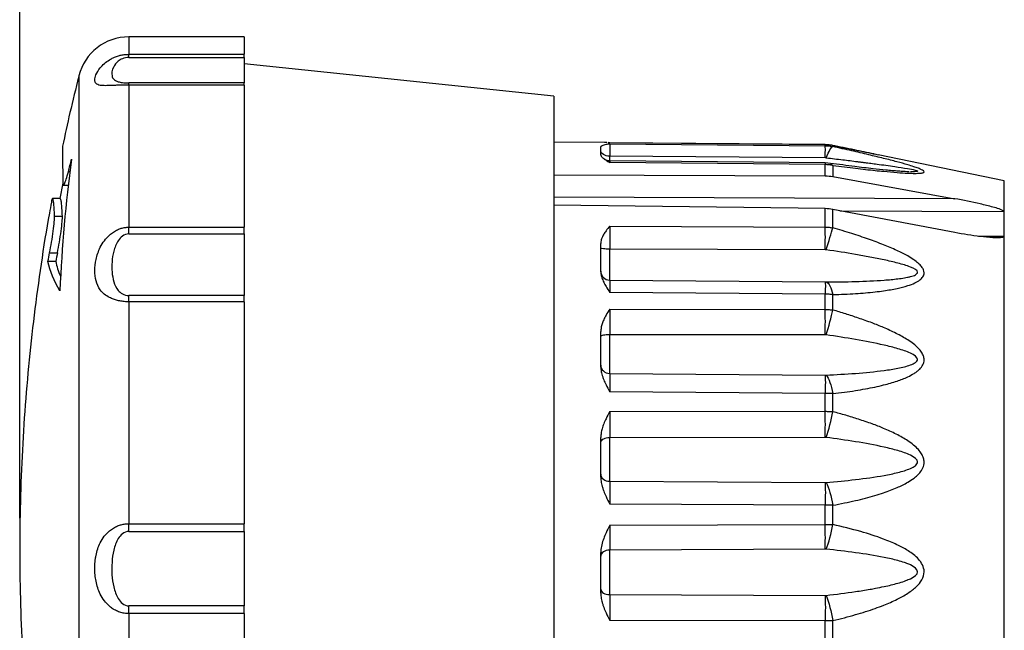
# Model space of a CAD drawing. Header units: millimetres. Extents: x 6 to 273, y 6 to 210.
# Tile 4 of 10: x 136 to 175, y 83 to 107. Entities that reach past the tile are written whole.
import ezdxf

# ---------------------------------------------------------------- set-up
doc = ezdxf.new("R2010")
doc.units = ezdxf.units.MM
doc.linetypes.add('SLD-Solid', pattern=[0])
doc.layers.add('DIMENSIONS', color=140, linetype='SLD-Solid', lineweight=25)
doc.styles.add('SLDTEXTSTYLE0', font='TXT', dxfattribs={"width": 0.7})
doc.dimstyles.new('SLDDIMSTYLE3', dxfattribs={"dimtxt": 2.158008, "dimasz": 3.302, "dimexe": 0, "dimexo": 0.0625, "dimgap": 0.539502, "dimtad": 0, "dimtih": 1, "dimtoh": 1, "dimrnd": 1e-09, "dimzin": 12, "dimdsep": 46, "dimtxsty": 'SLDTEXTSTYLE0', "dimsah": 1, "dimcen": 0.09, "dimadec": 0, "dimazin": 3, "dimtfac": 1, "dimtofl": 0, "dimtmove": 0, "dimatfit": 3, "dimfxl": 0, "dimfrac": 2, "dimtolj": 1, "dimtzin": 12, "dimarcsym": 0})

# ---------------------------------------------------------------- blocks, each defined once
blk = doc.blocks.new('_D_3')
at = {"layer": 'DIMENSIONS'}
for p, q in [((136.482, 87.616), (136.482, 119.423)), ((185.002, 101.816), (185.002, 119.423)), ((136.482, 116.248), (153.819, 116.248)), ((156.743, 116.248), (156.019, 116.248)), ((156.019, 116.248), (156.019, 112.818)), ((163.156, 116.248), (163.881, 116.248)), ((163.881, 116.248), (163.881, 112.818)), ((185.002, 116.248), (166.08, 116.248)), ((156.019, 112.818), (156.743, 112.818)), ((163.881, 112.818), (163.156, 112.818))]:
    blk.add_line(p, q, dxfattribs=at)
for points in [[(136.482, 116.248), (139.784, 115.74), (139.784, 116.756)], [(185.002, 116.248), (181.7, 116.756), (181.7, 115.74)]]:
    blk.add_solid(points, dxfattribs=at)
at = {"layer": 'DIMENSIONS', "char_height": 2.1167, "attachment_point": 1, "style": 'SLDTEXTSTYLE0'}
for s, insert in [('48.5', (156.743, 119.46)), ('1.91', (156.743, 115.547))]:
    blk.add_mtext(s, dxfattribs=dict(at, insert=insert))
blk = doc.blocks.new('_D_4')
at = {"layer": 'DIMENSIONS'}
for p, q in [((136.482, 87.616), (136.482, 132.756)), ((186.002, 102.116), (186.002, 132.756)), ((136.482, 129.581), (156.254, 129.581)), ((159.178, 129.581), (158.453, 129.581)), ((158.453, 129.581), (158.453, 126.151)), ((165.591, 129.581), (166.315, 129.581)), ((166.315, 129.581), (166.315, 126.151)), ((186.002, 129.581), (168.515, 129.581)), ((158.453, 126.151), (159.178, 126.151)), ((166.315, 126.151), (165.591, 126.151))]:
    blk.add_line(p, q, dxfattribs=at)
for points in [[(136.482, 129.581), (139.784, 129.073), (139.784, 130.089)], [(186.002, 129.581), (182.7, 130.089), (182.7, 129.073)]]:
    blk.add_solid(points, dxfattribs=at)
at = {"layer": 'DIMENSIONS', "char_height": 2.1167, "attachment_point": 1, "style": 'SLDTEXTSTYLE0'}
for s, insert in [('49.5', (159.178, 132.793)), ('1.95', (159.178, 128.88))]:
    blk.add_mtext(s, dxfattribs=dict(at, insert=insert))

msp = doc.modelspace()

# ---------------------------------------------------------------- linework, layer by layer
for p, q in [((145.182, 106.246), (140.711, 106.246)), ((140.711, 106.246), (140.711, 105.57)), ((145.182, 106.246), (145.182, 105.57)), ((140.711, 105.57), (145.182, 105.57)), ((140.711, 105.45), (145.182, 105.45)), ((145.182, 105.45), (145.182, 105.57)), ((145.182, 105.45), (145.182, 104.463)), ((157.182, 103.946), (145.182, 105.207)), ((138.772, 104.736), (138.772, 67.955)), ((145.182, 104.463), (140.711, 104.463)), ((140.711, 104.379), (140.711, 98.876)), ((145.182, 104.379), (140.711, 104.379)), ((145.182, 104.379), (145.182, 104.463)), ((145.182, 104.379), (145.182, 98.876)), ((157.182, 103.946), (157.182, 86.346)), ((159.145, 102.153), (157.182, 102.17)), ((159.002, 101.675), (159.002, 101.984)), ((159.232, 102.149), (159.145, 102.152)), ((159.349, 102.145), (159.291, 102.147)), ((159.324, 102.146), (159.292, 102.153)), ((167.705, 102.072), (159.348, 102.146)), ((167.704, 102.071), (159.349, 102.145)), ((159.349, 102.101), (167.704, 102.031)), ((167.704, 102.031), (167.704, 102.071)), ((167.99, 102.042), (167.705, 102.072)), ((167.968, 102.035), (167.997, 102.04)), ((167.997, 102.04), (167.997, 101.999)), ((167.704, 101.566), (159.349, 101.625)), ((159.349, 101.452), (159.349, 101.625)), ((167.743, 101.564), (167.704, 101.566)), ((174.642, 100.665), (169.756, 101.681)), ((167.705, 101.362), (159.349, 101.441)), ((167.704, 101.299), (159.349, 101.379)), ((167.704, 100.864), (167.704, 101.299)), ((167.911, 101.347), (167.705, 101.362)), ((167.903, 101.344), (167.997, 101.271)), ((167.997, 101.271), (167.997, 100.837)), ((138.438, 101.023), (138.365, 101.023)), ((157.182, 100.909), (167.704, 100.864)), ((167.997, 100.837), (172.723, 99.978)), ((138.152, 100.575), (138.04, 99.982)), ((138.174, 100.5), (138.379, 100.5)), ((174.642, 72.027), (174.642, 100.665)), ((172.723, 99.978), (157.182, 100.043)), ((138.055, 99.982), (137.754, 99.982)), ((167.704, 99.595), (157.182, 99.726)), ((137.833, 99.309), (138.135, 99.309)), ((167.704, 98.879), (167.704, 99.595)), ((167.997, 98.851), (167.997, 99.565)), ((172.723, 98.669), (167.997, 99.565)), ((168.269, 99.514), (174.627, 99.486)), ((174.627, 99.486), (174.627, 98.51)), ((140.711, 98.876), (145.182, 98.876)), ((145.182, 98.617), (145.182, 98.876)), ((159.349, 98.916), (167.704, 98.879)), ((140.711, 98.617), (145.182, 98.617)), ((145.182, 98.617), (145.182, 96.226)), ((174.627, 98.51), (173.636, 98.522)), ((159.002, 97.151), (159.002, 98.251)), ((137.641, 97.889), (137.943, 97.889)), ((159.349, 96.827), (159.349, 98.026)), ((167.704, 98.002), (159.349, 98.026)), ((137.875, 97.551), (137.574, 97.551)), ((159.349, 96.827), (167.704, 96.756)), ((167.704, 96.756), (167.743, 96.756)), ((145.182, 96.226), (140.711, 96.226)), ((145.182, 95.988), (145.182, 96.226)), ((167.704, 96.282), (159.349, 96.354)), ((167.704, 95.692), (167.704, 96.282)), ((167.997, 95.67), (167.997, 96.265)), ((140.711, 95.988), (140.711, 87.396)), ((145.182, 95.988), (140.711, 95.988)), ((145.182, 95.988), (145.182, 87.396)), ((159.349, 95.708), (167.704, 95.692)), ((159.002, 93.462), (159.002, 94.838)), ((159.349, 93.211), (159.349, 94.712)), ((167.704, 94.708), (159.349, 94.712)), ((167.743, 94.706), (167.704, 94.708)), ((159.349, 93.211), (167.704, 93.149)), ((167.704, 92.443), (159.349, 92.502)), ((167.704, 91.748), (167.704, 92.443)), ((167.997, 91.733), (167.997, 92.434)), ((159.349, 91.741), (167.704, 91.748)), ((159.002, 89.197), (159.002, 90.737)), ((167.704, 90.737), (159.349, 90.72)), ((159.349, 89.04), (159.349, 90.72)), ((167.743, 90.735), (167.704, 90.737)), ((159.349, 89.04), (167.704, 88.991)), ((167.704, 88.11), (159.349, 88.151)), ((167.704, 87.366), (167.704, 88.11)), ((167.997, 87.36), (167.997, 88.11)), ((140.711, 87.396), (145.182, 87.396)), ((145.182, 87.098), (145.182, 87.396)), ((140.711, 87.098), (145.182, 87.098)), ((145.182, 87.098), (145.182, 84.215)), ((159.349, 87.337), (167.704, 87.366)), ((157.182, 86.346), (157.182, 68.746)), ((159.002, 84.701), (159.002, 86.281)), ((167.704, 86.41), (159.349, 86.373)), ((159.349, 84.65), (159.349, 86.373)), ((167.743, 86.408), (167.704, 86.41)), ((159.349, 84.65), (167.704, 84.619)), ((145.182, 84.215), (140.711, 84.215)), ((145.182, 83.915), (145.182, 84.215)), ((140.711, 83.915), (140.711, 75.515)), ((145.182, 83.915), (140.711, 83.915)), ((145.182, 83.915), (145.182, 75.515)), ((167.704, 83.634), (159.349, 83.654)), ((167.704, 82.901), (167.704, 83.634)), ((167.997, 82.904), (167.997, 83.643))]:
    msp.add_line(p, q)
msp.add_arc((140.711, 104.246), 2, 90, 165.806)
for points, knots in [([(140.711, 104.379), (140.681, 104.379), (140.622, 104.379), (140.534, 104.378), (140.446, 104.376), (140.358, 104.374), (140.243, 104.37), (140.106, 104.364), (139.928, 104.357), (139.75, 104.354), (139.558, 104.367), (139.422, 104.425), (139.371, 104.564), (139.42, 104.776), (139.56, 105.009), (139.751, 105.211), (139.928, 105.343), (140.105, 105.439), (140.261, 105.5), (140.414, 105.541), (140.562, 105.565), (140.662, 105.569), (140.711, 105.57)], [0, 0, 0, 0, 0.017844, 0.035808, 0.053996, 0.072512, 0.09145, 0.129225, 0.167348, 0.228905, 0.290895, 0.39821, 0.499971, 0.601687, 0.709284, 0.771448, 0.832662, 0.870755, 0.90854, 0.939821, 0.970152, 1, 1, 1, 1]), ([(140.711, 105.45), (140.619, 105.45), (140.448, 105.407), (140.242, 105.269), (140.061, 105.013), (140.028, 104.771), (140.11, 104.597), (140.242, 104.517), (140.448, 104.474), (140.619, 104.463), (140.711, 104.463)], [0, 0, 0, 0, 0.0275136, 0.0550272, 0.1100544, 0.2201088, 0.2751361, 0.3301633, 0.3576769, 0.3851905, 0.3851905, 0.3851905, 0.3851905]), ([(138.77, 104.707), (138.653, 104.244), (138.426, 103.349), (138.235, 102.446), (138.142, 102.01)], [0, 0, 0, 0, 0.516915, 1, 1, 1, 1]), ([(138.139, 102.011), (138.139, 102.013), (138.138, 102.029), (138.138, 101.943), (138.139, 101.749), (138.142, 101.424), (138.146, 101.032), (138.149, 100.717), (138.15, 100.587)], [0, 0, 0, 0, 0.043507, 0.243371, 0.443236, 0.648907, 0.854578, 1, 1, 1, 1]), ([(159.349, 102.101), (159.301, 102.093), (159.219, 102.079), (159.116, 102.055), (159.052, 102.032), (159.011, 102.009), (159.005, 101.992), (159.002, 101.984)], [0, 0, 0, 0, 0.2926672, 0.500306, 0.6844973, 0.8502927, 1, 1, 1, 1]), ([(167.997, 102.04), (167.949, 102.049), (167.852, 102.066), (167.754, 102.07), (167.704, 102.071)], [0, 0, 0, 0, 0.500216, 1, 1, 1, 1]), ([(167.704, 102.031), (167.754, 102.029), (167.852, 102.026), (167.949, 102.008), (167.997, 101.999)], [0, 0, 0, 0, 0.499784, 1, 1, 1, 1]), ([(169.592, 101.715), (169.339, 101.767), (168.804, 101.878), (168.258, 101.985), (167.97, 102.042)], [0, 0, 0, 0, 0.472901, 1, 1, 1, 1]), ([(167.997, 102.04), (168.159, 102.007), (168.475, 101.944), (168.931, 101.851), (169.357, 101.764), (169.627, 101.708), (169.758, 101.681)], [0, 0, 0, 0, 0.2735682, 0.5312789, 0.7733393, 1, 1, 1, 1]), ([(167.997, 101.271), (168.148, 101.251), (168.441, 101.212), (168.865, 101.16), (169.259, 101.113), (169.624, 101.073), (170.032, 101.032), (170.461, 100.994), (170.865, 100.967), (171.163, 100.959), (171.34, 100.963), (171.439, 100.973), (171.509, 100.989), (171.547, 101.016), (171.516, 101.059), (171.436, 101.105), (171.307, 101.159), (171.124, 101.223), (170.849, 101.307), (170.459, 101.415), (169.951, 101.545), (169.365, 101.686), (168.708, 101.839), (168.242, 101.944), (167.997, 101.999)], [0, 0, 0, 0, 0.055984, 0.108617, 0.157931, 0.203971, 0.246786, 0.314359, 0.371317, 0.411357, 0.445384, 0.459184, 0.472304, 0.500266, 0.519697, 0.541019, 0.565631, 0.594546, 0.628911, 0.685963, 0.753559, 0.827126, 0.90921, 1, 1, 1, 1]), ([(159.002, 101.675), (159.003, 101.666), (159.005, 101.65), (159.02, 101.623), (159.043, 101.594), (159.075, 101.564), (159.127, 101.522), (159.219, 101.461), (159.301, 101.409), (159.349, 101.379)], [0, 0, 0, 0, 0.087983, 0.181365, 0.280746, 0.386619, 0.499396, 0.707157, 1, 1, 1, 1]), ([(167.743, 101.564), (167.956, 101.538), (168.358, 101.49), (168.806, 101.435), (169.086, 101.4), (169.22, 101.383), (169.349, 101.366), (169.474, 101.35), (169.594, 101.334), (169.903, 101.294), (170.34, 101.234), (170.835, 101.158), (171.13, 101.104), (171.249, 101.071), (171.274, 101.059), (171.28, 101.053), (171.282, 101.048), (171.278, 101.043), (171.26, 101.035), (171.197, 101.026), (171.104, 101.023), (171.028, 101.024), (171.01, 101.024)], [0, 0, 0, 0, 0.15542, 0.294978, 0.328911, 0.361759, 0.393523, 0.424203, 0.4538, 0.482314, 0.653112, 0.777985, 0.858788, 0.884743, 0.89514, 0.899956, 0.90465, 0.912586, 0.921002, 0.940664, 0.985152, 1, 1, 1, 1]), ([(159.349, 101.441), (159.326, 101.443), (159.281, 101.446), (159.225, 101.464), (159.184, 101.484), (159.166, 101.495), (159.157, 101.501)], [0, 0, 0, 0, 0.339062, 0.672284, 0.840849, 1, 1, 1, 1]), ([(167.997, 101.271), (167.949, 101.279), (167.852, 101.295), (167.754, 101.298), (167.704, 101.299)], [0, 0, 0, 0, 0.500216, 1, 1, 1, 1]), ([(170.953, 101.023), (170.849, 101.027), (170.675, 101.033), (170.457, 101.05), (170.258, 101.067), (169.967, 101.094), (169.487, 101.145), (168.773, 101.231), (168.222, 101.305), (167.911, 101.347)], [0, 0, 0, 0, 0.116553, 0.194489, 0.241616, 0.318863, 0.479077, 0.705923, 1, 1, 1, 1]), ([(138.15, 100.587), (138.151, 100.535), (138.157, 100.506), (138.179, 100.496), (138.195, 100.515), (138.254, 100.636), (138.309, 100.806), (138.365, 101.023)], [0, 0, 0, 0, 0.25, 0.25, 0.5, 0.5, 1, 1, 1, 1]), ([(138.135, 99.309), (138.129, 99.411), (138.119, 99.614), (138.1, 99.823), (138.079, 99.946), (138.064, 99.996), (138.055, 99.981), (138.055, 99.981)], [0, 0, 0, 0, 0.24613, 0.49226, 0.745544, 0.998827, 1, 1, 1, 1]), ([(137.711, 99.841), (137.684, 99.699), (137.53, 98.905), (137.302, 97.448), (137.03, 95.472), (136.814, 93.486), (136.65, 91.495), (136.54, 89.499), (136.482, 87.498), (136.478, 85.496), (136.528, 83.493), (136.631, 81.49), (136.787, 79.49), (136.997, 77.492), (137.264, 75.501), (137.495, 73.999), (137.653, 73.164), (137.687, 72.988)], [0, 0, 0, 0, 0.016066, 0.089903, 0.163794, 0.237738, 0.311734, 0.385784, 0.459886, 0.53404, 0.608248, 0.682508, 0.756822, 0.831189, 0.905611, 0.980087, 1, 1, 1, 1]), ([(137.833, 99.309), (137.828, 99.411), (137.817, 99.615), (137.799, 99.822), (137.778, 99.953), (137.754, 99.994), (137.731, 99.962), (137.715, 99.879), (137.708, 99.842)], [0, 0, 0, 0, 0.1704953, 0.3409906, 0.5164411, 0.6918917, 0.8623861, 1, 1, 1, 1]), ([(174.627, 99.486), (174.627, 99.495), (174.615, 99.505), (174.587, 99.523), (174.57, 99.531), (174.517, 99.555), (174.479, 99.569), (174.363, 99.608), (174.282, 99.632), (174.041, 99.699), (173.877, 99.738), (173.384, 99.851), (173.053, 99.918), (172.723, 99.978)], [0, 0, 0, 0, 0.03125, 0.03125, 0.0625, 0.0625, 0.125, 0.125, 0.25, 0.25, 0.5, 0.5, 1, 1, 1, 1]), ([(137.641, 97.889), (137.667, 98.016), (137.693, 98.155), (137.741, 98.441), (137.763, 98.587), (137.799, 98.855), (137.813, 98.98), (137.831, 99.183), (137.835, 99.261), (137.833, 99.309)], [0, 0, 0, 0, 0.25, 0.25, 0.5, 0.5, 0.75, 0.75, 1, 1, 1, 1]), ([(137.943, 97.889), (137.969, 98.016), (137.994, 98.155), (138.042, 98.441), (138.065, 98.587), (138.101, 98.855), (138.115, 98.98), (138.133, 99.183), (138.137, 99.261), (138.135, 99.309)], [0, 0, 0, 0, 0.25, 0.25, 0.5, 0.5, 0.75, 0.75, 1, 1, 1, 1]), ([(140.711, 95.988), (140.681, 95.989), (140.622, 95.989), (140.534, 95.996), (140.445, 96.006), (140.358, 96.021), (140.243, 96.045), (140.106, 96.085), (139.928, 96.164), (139.751, 96.28), (139.558, 96.485), (139.423, 96.785), (139.372, 97.188), (139.412, 97.559), (139.501, 97.866), (139.604, 98.112), (139.751, 98.356), (139.928, 98.553), (140.106, 98.692), (140.261, 98.778), (140.415, 98.836), (140.562, 98.87), (140.662, 98.874), (140.711, 98.876)], [0, 0, 0, 0, 0.017865, 0.035843, 0.054038, 0.072553, 0.091483, 0.129227, 0.167329, 0.228851, 0.290861, 0.39818, 0.499889, 0.601545, 0.655408, 0.709323, 0.771483, 0.832682, 0.870779, 0.908612, 0.939906, 0.970212, 1, 1, 1, 1]), ([(159.349, 98.916), (159.301, 98.857), (159.219, 98.755), (159.116, 98.608), (159.052, 98.482), (159.011, 98.365), (159.005, 98.287), (159.002, 98.251)], [0, 0, 0, 0, 0.292782, 0.500529, 0.68461, 0.850332, 1, 1, 1, 1]), ([(167.704, 98.879), (167.754, 98.877), (167.852, 98.875), (167.949, 98.859), (167.997, 98.851)], [0, 0, 0, 0, 0.499784, 1, 1, 1, 1]), ([(167.997, 96.265), (168.148, 96.27), (168.441, 96.28), (168.865, 96.304), (169.259, 96.334), (169.623, 96.37), (170.031, 96.422), (170.46, 96.495), (170.865, 96.596), (171.163, 96.707), (171.34, 96.806), (171.439, 96.891), (171.509, 96.978), (171.547, 97.092), (171.516, 97.231), (171.436, 97.357), (171.306, 97.489), (171.124, 97.627), (170.848, 97.795), (170.457, 97.991), (169.949, 98.205), (169.363, 98.422), (168.707, 98.64), (168.241, 98.779), (167.997, 98.851)], [0, 0, 0, 0, 0.055981, 0.1086, 0.15789, 0.203895, 0.246666, 0.3143, 0.371283, 0.411365, 0.445426, 0.459234, 0.472359, 0.500336, 0.51977, 0.541104, 0.565735, 0.594648, 0.629027, 0.686159, 0.753857, 0.827357, 0.909342, 1, 1, 1, 1]), ([(140.711, 98.617), (140.619, 98.617), (140.448, 98.542), (140.242, 98.295), (140.062, 97.807), (140.029, 97.26), (140.111, 96.759), (140.242, 96.472), (140.448, 96.282), (140.619, 96.226), (140.711, 96.226)], [0, 0, 0, 0, 0.0275135, 0.0550271, 0.1100542, 0.2201084, 0.2751355, 0.3301626, 0.3576761, 0.3851897, 0.3851897, 0.3851897, 0.3851897]), ([(174.627, 98.51), (174.627, 98.499), (174.615, 98.49), (174.587, 98.478), (174.57, 98.474), (174.517, 98.466), (174.479, 98.463), (174.363, 98.459), (174.282, 98.462), (174.041, 98.476), (173.877, 98.493), (173.384, 98.553), (173.053, 98.606), (172.723, 98.669)], [0, 0, 0, 0, 0.03125, 0.03125, 0.0625, 0.0625, 0.125, 0.125, 0.25, 0.25, 0.5, 0.5, 1, 1, 1, 1]), ([(167.743, 96.756), (168.124, 96.757), (168.882, 96.768), (169.715, 96.804), (170.257, 96.849), (170.521, 96.877), (170.732, 96.907), (170.872, 96.933), (170.949, 96.95), (171.061, 96.977), (171.214, 97.024), (171.348, 97.163), (171.083, 97.31), (170.773, 97.414), (170.517, 97.486), (170.253, 97.551), (169.982, 97.612), (169.709, 97.668), (169.433, 97.721), (169.156, 97.772), (168.599, 97.869), (168.124, 97.943), (167.743, 97.999)], [0, 0, 0, 0, 0.1186077, 0.2372154, 0.2668673, 0.2965193, 0.3261712, 0.3409971, 0.3484101, 0.3558231, 0.385475, 0.415127, 0.4744308, 0.5040827, 0.5337347, 0.5633866, 0.5930385, 0.6226904, 0.6523424, 0.6819943, 0.7116462, 0.8302539, 0.8302539, 0.8302539, 0.8302539]), ([(137.875, 97.551), (137.921, 97.362), (137.968, 97.162), (138.068, 96.964), (138.073, 96.953)], [0, 0, 0, 0, 0.948046, 1, 1, 1, 1]), ([(159.002, 97.151), (159.003, 97.127), (159.005, 97.077), (159.02, 97), (159.043, 96.919), (159.075, 96.834), (159.127, 96.72), (159.219, 96.56), (159.301, 96.43), (159.349, 96.354)], [0, 0, 0, 0, 0.0880087, 0.1814216, 0.2808361, 0.3867482, 0.499568, 0.7072691, 1, 1, 1, 1]), ([(167.997, 96.265), (167.949, 96.27), (167.852, 96.279), (167.754, 96.281), (167.704, 96.282)], [0, 0, 0, 0, 0.5002162, 1, 1, 1, 1]), ([(159.349, 95.708), (159.301, 95.629), (159.219, 95.493), (159.116, 95.301), (159.052, 95.137), (159.011, 94.984), (159.005, 94.885), (159.002, 94.838)], [0, 0, 0, 0, 0.292782, 0.500529, 0.68461, 0.850332, 1, 1, 1, 1]), ([(167.704, 95.692), (167.754, 95.691), (167.852, 95.689), (167.949, 95.676), (167.997, 95.67)], [0, 0, 0, 0, 0.4997838, 1, 1, 1, 1]), ([(167.997, 92.434), (168.147, 92.452), (168.439, 92.486), (168.861, 92.546), (169.255, 92.613), (169.621, 92.685), (170.031, 92.78), (170.461, 92.902), (170.856, 93.053), (171.112, 93.19), (171.264, 93.295), (171.387, 93.399), (171.496, 93.543), (171.547, 93.722), (171.515, 93.893), (171.435, 94.045), (171.304, 94.203), (171.123, 94.365), (170.909, 94.511), (170.68, 94.645), (170.37, 94.809), (169.981, 94.988), (169.493, 95.181), (169.003, 95.354), (168.496, 95.521), (168.163, 95.62), (167.997, 95.67)], [0, 0, 0, 0, 0.055715, 0.108217, 0.157539, 0.203725, 0.246826, 0.314824, 0.371542, 0.407619, 0.427294, 0.444434, 0.472042, 0.500253, 0.519426, 0.540667, 0.565357, 0.59543, 0.628886, 0.658171, 0.690312, 0.753765, 0.810399, 0.876663, 0.938269, 1, 1, 1, 1]), ([(167.743, 93.15), (168.124, 93.167), (168.881, 93.211), (169.808, 93.299), (170.525, 93.408), (170.94, 93.508), (171.213, 93.626), (171.347, 93.802), (171.018, 94.017), (170.525, 94.175), (169.802, 94.358), (168.883, 94.53), (168.124, 94.651), (167.743, 94.706)], [0, 0, 0, 0, 0.1186114, 0.2372228, 0.2965285, 0.3558342, 0.3854871, 0.4151399, 0.4744456, 0.5337513, 0.593057, 0.7116685, 0.8302799, 0.8302799, 0.8302799, 0.8302799]), ([(159.002, 93.462), (159.003, 93.433), (159.005, 93.372), (159.02, 93.279), (159.043, 93.18), (159.075, 93.076), (159.127, 92.939), (159.219, 92.747), (159.301, 92.593), (159.349, 92.502)], [0, 0, 0, 0, 0.088037, 0.18148, 0.280929, 0.386878, 0.499738, 0.707365, 1, 1, 1, 1]), ([(167.997, 92.434), (167.949, 92.436), (167.852, 92.441), (167.754, 92.442), (167.704, 92.443)], [0, 0, 0, 0, 0.500216, 1, 1, 1, 1]), ([(159.349, 91.741), (159.301, 91.648), (159.219, 91.49), (159.116, 91.268), (159.052, 91.079), (159.011, 90.904), (159.005, 90.791), (159.002, 90.737)], [0, 0, 0, 0, 0.292788, 0.500529, 0.684608, 0.85033, 1, 1, 1, 1]), ([(167.704, 91.748), (167.754, 91.747), (167.852, 91.746), (167.949, 91.737), (167.997, 91.733)], [0, 0, 0, 0, 0.499784, 1, 1, 1, 1]), ([(167.997, 88.11), (168.147, 88.138), (168.439, 88.194), (168.861, 88.286), (169.255, 88.383), (169.62, 88.485), (170.03, 88.615), (170.459, 88.776), (170.855, 88.967), (171.11, 89.134), (171.262, 89.26), (171.386, 89.384), (171.495, 89.55), (171.547, 89.754), (171.516, 89.944), (171.436, 90.109), (171.305, 90.279), (171.124, 90.45), (170.911, 90.602), (170.682, 90.739), (170.373, 90.905), (169.984, 91.084), (169.494, 91.272), (169.004, 91.438), (168.496, 91.596), (168.164, 91.687), (167.997, 91.733)], [0, 0, 0, 0, 0.055682, 0.108145, 0.157425, 0.203564, 0.246613, 0.31464, 0.371382, 0.407449, 0.427107, 0.444242, 0.471844, 0.500041, 0.519217, 0.540463, 0.565163, 0.595204, 0.628625, 0.657862, 0.689911, 0.753356, 0.810263, 0.876699, 0.938166, 1, 1, 1, 1]), ([(167.743, 88.993), (168.124, 89.025), (168.882, 89.099), (169.806, 89.226), (170.525, 89.371), (170.939, 89.496), (171.212, 89.635), (171.348, 89.837), (171.019, 90.067), (170.527, 90.228), (169.807, 90.411), (168.881, 90.576), (168.124, 90.686), (167.743, 90.735)], [0, 0, 0, 0, 0.1185851, 0.2371702, 0.2964627, 0.3557553, 0.3854015, 0.4150478, 0.4743404, 0.5336329, 0.5929255, 0.7115105, 0.8300956, 0.8300956, 0.8300956, 0.8300956]), ([(159.002, 89.197), (159.003, 89.164), (159.005, 89.098), (159.02, 88.995), (159.043, 88.887), (159.075, 88.774), (159.127, 88.624), (159.219, 88.416), (159.301, 88.249), (159.349, 88.151)], [0, 0, 0, 0, 0.088048, 0.181503, 0.280963, 0.386923, 0.499796, 0.707388, 1, 1, 1, 1]), ([(167.997, 88.11), (167.949, 88.11), (167.852, 88.109), (167.754, 88.11), (167.704, 88.11)], [0, 0, 0, 0, 0.500216, 1, 1, 1, 1]), ([(139.388, 85.67), (139.388, 85.712), (139.39, 85.796), (139.4, 85.922), (139.415, 86.046), (139.445, 86.215), (139.5, 86.424), (139.603, 86.675), (139.751, 86.914), (139.928, 87.1), (140.106, 87.229), (140.261, 87.307), (140.415, 87.359), (140.562, 87.39), (140.662, 87.394), (140.711, 87.396)], [0, 0, 0, 0, 0.051015, 0.101865, 0.152766, 0.203934, 0.312187, 0.418887, 0.542728, 0.665725, 0.741867, 0.817355, 0.879915, 0.940483, 1, 1, 1, 1]), ([(140.711, 87.098), (140.619, 87.098), (140.448, 87.019), (140.242, 86.758), (140.11, 86.377), (140.028, 85.744), (140.061, 85.099), (140.242, 84.56), (140.448, 84.294), (140.619, 84.215), (140.711, 84.215)], [0, 0, 0, 0, 0.0275136, 0.0550273, 0.1100545, 0.1650818, 0.2751363, 0.3301636, 0.3576772, 0.3851909, 0.3851909, 0.3851909, 0.3851909]), ([(159.349, 87.337), (159.301, 87.239), (159.219, 87.071), (159.109, 86.818), (159.036, 86.586), (159.005, 86.401), (159.003, 86.302), (159.002, 86.281)], [0, 0, 0, 0, 0.292732, 0.500414, 0.736213, 0.941977, 1, 1, 1, 1]), ([(167.704, 87.366), (167.754, 87.366), (167.852, 87.365), (167.949, 87.362), (167.997, 87.36)], [0, 0, 0, 0, 0.499784, 1, 1, 1, 1]), ([(167.997, 83.643), (168.148, 83.68), (168.442, 83.753), (168.866, 83.87), (169.26, 83.989), (169.625, 84.111), (170.032, 84.263), (170.461, 84.449), (170.832, 84.652), (171.08, 84.824), (171.274, 84.986), (171.46, 85.208), (171.566, 85.518), (171.482, 85.807), (171.326, 86.028), (171.129, 86.202), (170.982, 86.306), (170.772, 86.438), (170.458, 86.603), (169.852, 86.854), (169.023, 87.12), (168.358, 87.275), (167.997, 87.36)], [0, 0, 0, 0, 0.056117, 0.108817, 0.158134, 0.204108, 0.246791, 0.314265, 0.371239, 0.398081, 0.422057, 0.461297, 0.500014, 0.532173, 0.564575, 0.596134, 0.626247, 0.629174, 0.685964, 0.753605, 0.865832, 1, 1, 1, 1]), ([(167.743, 84.622), (168.124, 84.665), (168.692, 84.737), (169.322, 84.837), (169.691, 84.903), (170.056, 84.975), (170.436, 85.065), (170.732, 85.157), (170.862, 85.205), (170.94, 85.237), (171.126, 85.316), (171.413, 85.535), (171.132, 85.745), (170.91, 85.84), (170.75, 85.901), (170.435, 85.994), (169.807, 86.135), (168.88, 86.281), (168.124, 86.369), (167.743, 86.408)], [0, 0, 0, 0, 0.1185494, 0.1778241, 0.2000521, 0.2370988, 0.2963735, 0.3260109, 0.3408296, 0.3445342, 0.3556482, 0.4149229, 0.4741976, 0.481607, 0.503835, 0.5334724, 0.5927471, 0.7112965, 0.8298459, 0.8298459, 0.8298459, 0.8298459]), ([(140.711, 83.915), (140.681, 83.915), (140.622, 83.917), (140.534, 83.928), (140.445, 83.946), (140.358, 83.972), (140.243, 84.015), (140.105, 84.086), (139.928, 84.219), (139.752, 84.411), (139.604, 84.656), (139.5, 84.912), (139.434, 85.163), (139.394, 85.417), (139.39, 85.586), (139.388, 85.67)], [0, 0, 0, 0, 0.035733, 0.071676, 0.108037, 0.14502, 0.182816, 0.258293, 0.334424, 0.456711, 0.580909, 0.688691, 0.796358, 0.897882, 1, 1, 1, 1]), ([(159.002, 84.701), (159.003, 84.668), (159.005, 84.6), (159.02, 84.497), (159.043, 84.388), (159.075, 84.275), (159.127, 84.125), (159.219, 83.917), (159.301, 83.751), (159.349, 83.654)], [0, 0, 0, 0, 0.088037, 0.181479, 0.280924, 0.386869, 0.499723, 0.707348, 1, 1, 1, 1]), ([(167.997, 83.643), (167.949, 83.64), (167.852, 83.635), (167.754, 83.634), (167.704, 83.634)], [0, 0, 0, 0, 0.500216, 1, 1, 1, 1])]:
    msp.add_open_spline(points, degree=3, knots=knots)
for points in [[(140.711, 105.45), (140.711, 105.503), (140.711, 105.544), (140.711, 105.57)], [(140.711, 104.379), (140.711, 104.421), (140.711, 104.45), (140.711, 104.463)], [(159.349, 102.101), (159.349, 102.073), (159.349, 101.897), (159.349, 101.625)], [(167.704, 101.566), (167.706, 101.832), (167.706, 102.004), (167.704, 102.031)], [(167.743, 101.564), (167.839, 101.824), (167.933, 101.985), (167.997, 101.999)], [(159.349, 101.625), (159.258, 101.625), (159.077, 101.673), (159.002, 101.788), (159.002, 101.845)], [(138.493, 101.506), (138.26, 99.815), (138.109, 98.12), (138.039, 96.418)], [(138.365, 101.023), (138.407, 101.184), (138.45, 101.345), (138.493, 101.506)], [(159.349, 101.436), (159.349, 101.452), (159.349, 101.433), (159.349, 101.379)], [(167.705, 101.362), (167.705, 101.367), (167.705, 101.347), (167.704, 101.299)], [(167.704, 100.864), (167.803, 100.863), (167.9, 100.854), (167.997, 100.837)], [(167.997, 99.565), (167.9, 99.584), (167.803, 99.594), (167.704, 99.595)], [(140.711, 98.617), (140.711, 98.711), (140.711, 98.798), (140.711, 98.876)], [(159.349, 98.916), (159.349, 98.704), (159.349, 98.375), (159.349, 98.026)], [(167.704, 98.002), (167.706, 98.346), (167.706, 98.669), (167.704, 98.879)], [(167.743, 97.999), (167.839, 98.336), (167.933, 98.652), (167.997, 98.851)], [(137.574, 97.551), (137.596, 97.664), (137.618, 97.776), (137.641, 97.889)], [(137.943, 97.889), (137.92, 97.776), (137.898, 97.664), (137.875, 97.551)], [(159.349, 98.026), (159.258, 98.026), (159.077, 98.035), (159.002, 98.055), (159.002, 98.065)], [(167.743, 97.999), (167.731, 98.001), (167.718, 98.002), (167.704, 98.002)], [(138.039, 96.418), (137.817, 96.795), (137.662, 97.172), (137.574, 97.551)], [(159.002, 97.176), (159.002, 97.085), (159.077, 96.904), (159.258, 96.828), (159.349, 96.827)], [(159.349, 96.827), (159.349, 96.8), (159.349, 96.625), (159.349, 96.354)], [(167.704, 96.756), (167.706, 96.725), (167.706, 96.55), (167.704, 96.282)], [(167.743, 96.756), (167.839, 96.724), (167.933, 96.542), (167.997, 96.265)], [(140.711, 95.988), (140.711, 96.076), (140.711, 96.157), (140.711, 96.226)], [(159.349, 95.708), (159.349, 95.426), (159.349, 95.057), (159.349, 94.712)], [(167.704, 94.708), (167.706, 95.05), (167.706, 95.413), (167.704, 95.692)], [(167.743, 94.706), (167.839, 95.041), (167.933, 95.399), (167.997, 95.67)], [(159.349, 94.712), (159.258, 94.712), (159.077, 94.698), (159.002, 94.667), (159.002, 94.651)], [(159.002, 93.539), (159.002, 93.454), (159.077, 93.284), (159.258, 93.212), (159.349, 93.211)], [(159.349, 93.211), (159.349, 93.087), (159.349, 92.825), (159.349, 92.502)], [(167.704, 93.149), (167.718, 93.149), (167.731, 93.149), (167.743, 93.15)], [(167.704, 93.149), (167.706, 93.023), (167.706, 92.762), (167.704, 92.443)], [(167.743, 93.15), (167.839, 93.024), (167.933, 92.759), (167.997, 92.434)], [(159.349, 91.741), (159.349, 91.411), (159.349, 91.034), (159.349, 90.72)], [(167.704, 90.737), (167.706, 91.049), (167.706, 91.422), (167.704, 91.748)], [(167.743, 90.735), (167.839, 91.042), (167.933, 91.412), (167.997, 91.733)], [(159.349, 90.72), (159.258, 90.719), (159.077, 90.685), (159.002, 90.605), (159.002, 90.564)], [(159.002, 89.319), (159.002, 89.246), (159.077, 89.101), (159.258, 89.04), (159.349, 89.04)], [(159.349, 89.04), (159.349, 88.828), (159.349, 88.5), (159.349, 88.151)], [(167.704, 88.991), (167.718, 88.991), (167.731, 88.992), (167.743, 88.993)], [(167.704, 88.991), (167.706, 88.779), (167.706, 88.454), (167.704, 88.11)], [(167.743, 88.993), (167.839, 88.784), (167.933, 88.456), (167.997, 88.11)], [(140.711, 87.098), (140.711, 87.195), (140.711, 87.296), (140.711, 87.396)], [(159.349, 87.337), (159.349, 86.987), (159.349, 86.63), (159.349, 86.373)], [(167.704, 86.41), (167.706, 86.667), (167.706, 87.02), (167.704, 87.366)], [(167.743, 86.408), (167.839, 86.662), (167.933, 87.014), (167.997, 87.36)], [(159.349, 86.373), (159.258, 86.373), (159.077, 86.321), (159.002, 86.197), (159.002, 86.136)], [(159.002, 84.858), (159.002, 84.804), (159.077, 84.696), (159.258, 84.65), (159.349, 84.65)], [(159.349, 84.65), (159.349, 84.368), (159.349, 84), (159.349, 83.654)], [(167.704, 84.619), (167.718, 84.619), (167.731, 84.62), (167.743, 84.622)], [(167.704, 84.619), (167.706, 84.339), (167.706, 83.975), (167.704, 83.634)], [(167.743, 84.622), (167.839, 84.345), (167.933, 83.983), (167.997, 83.643)], [(140.711, 83.915), (140.711, 84.014), (140.711, 84.116), (140.711, 84.215)]]:
    msp.add_open_spline(points, degree=3)

# ---------------------------------------------------------------- dimensions: what is measured, and where the dimension line sits
at = {"layer": 'DIMENSIONS'}
dim = msp.add_linear_dim(base=(136.482, 129.581), p1=(186.002, 100.846), p2=(136.482, 86.346), dimstyle='SLDDIMSTYLE3', dxfattribs=at)
dim.commit()
dim.dimension.update_dxf_attribs({"geometry": '_D_4', "text_midpoint": (162.384, 129.581), "dimtype": 160})
dim = msp.add_linear_dim(base=(136.482, 116.248), p1=(185.002, 100.546), p2=(136.482, 86.346), angle=0, dimstyle='SLDDIMSTYLE3', dxfattribs=at)
dim.commit()
dim.dimension.update_dxf_attribs({"geometry": '_D_3', "text_midpoint": (159.95, 116.248), "dimtype": 160})

doc.saveas('drawing.dxf')
